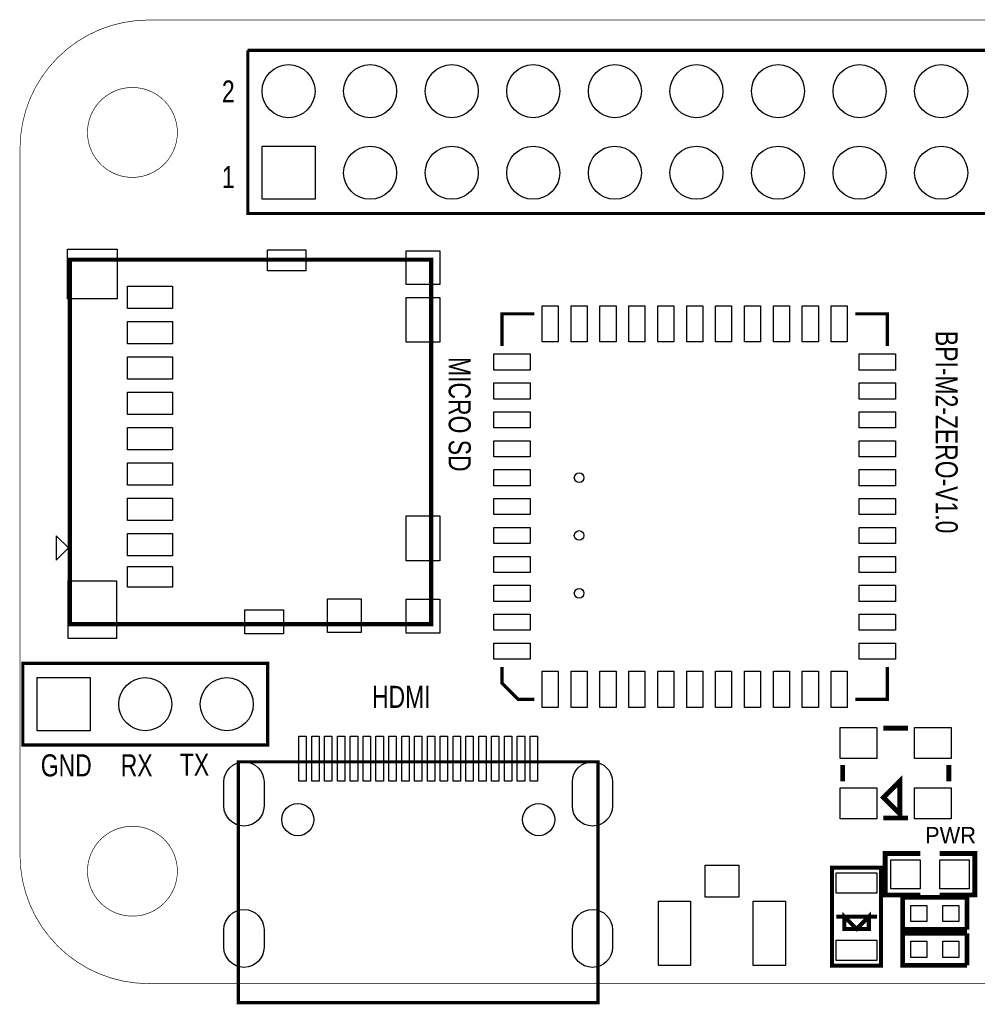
# Model space of a CAD drawing. Extents: x 95.8 to 160.9, y 30.2 to 61.5.
# Tile 1 of 3: x 95.8 to 125.6, y 30.9 to 61.5. Entities that reach past the tile are written whole.
import ezdxf

# ---------------------------------------------------------------- set-up
doc = ezdxf.new("R2010")
doc.units = 0
doc.header["$MEASUREMENT"] = 0
for name, color, linetype in [('BG_OUTLINE', 2, 'CONTINUOUS'), ('BG_SILKSCREEN_TOP', 1, 'CONTINUOUS'), ('PG_SILKSCREEN_TOP', 4, 'CONTINUOUS'), ('PIN_TOP', 5, 'CONTINUOUS')]:
    doc.layers.add(name, color=color, linetype=linetype)

msp = doc.modelspace()

# ---------------------------------------------------------------- linework, layer by layer
at = {"layer": 'BG_OUTLINE', "const_width": 0.01999}
for points in [[(99.821492, 31.496), (156.821505, 31.496, 0.414213), (160.821497, 35.495992), (160.821497, 57.495999, 0.414213), (156.821505, 61.495991), (99.821492, 61.495991, 0.414213), (95.8215, 57.495999), (95.8215, 35.495992, 0.414212)], [(100.72149, 57.995998, 1), (97.92151, 57.996002, 1)], [(100.72149, 34.995993, 1), (97.92151, 34.996007, 1)]]:
    msp.add_lwpolyline(points, format="xyb", close=True, dxfattribs=at)
at = {"layer": 'PG_SILKSCREEN_TOP'}
for points, const_width in [([(102.913307, 60.550806), (153.713307, 60.550806), (153.713307, 55.470806), (135.933307, 55.470806)], 0.099111), ([(135.933307, 55.470806), (102.913307, 55.470806), (102.913307, 60.550806)], 0.099111), ([(110.830335, 51.346075), (110.830335, 52.346885), (111.831145, 52.346885)], 0.099111), ([(121.828535, 52.346885), (122.829345, 52.346885), (122.829345, 51.346075)], 0.099111), ([(111.831145, 40.347875), (111.33074, 40.347875), (110.830335, 40.84828), (110.830335, 41.348685)], 0.099111), ([(122.829345, 41.348685), (122.829345, 40.347875), (121.828535, 40.347875)], 0.099111), ([(122.7074, 39.4462), (123.4694, 39.4462)], 0.1524), ([(121.4374, 37.7952), (121.4374, 38.3032)], 0.1524), ([(124.7394, 38.3032), (124.7394, 37.7952)], 0.1524), ([(122.7074, 36.6522), (123.4694, 36.6522)], 0.1524), ([(123.8504, 35.5473), (122.7582, 35.5473), (122.7582, 34.2519), (123.8504, 34.2519)], 0.149911), ([(124.46, 35.5473), (125.5522, 35.5473), (125.5522, 34.2519), (124.46, 34.2519)], 0.149911), ([(125.308411, 34.180805), (123.306789, 34.180805), (123.306789, 33.179995), (125.308411, 33.179995)], 0.149911), ([(125.308411, 33.179995), (125.308411, 34.180805)], 0.149911), ([(122.5042, 33.5788), (121.2342, 33.5788)], 0.127), ([(125.308411, 33.063205), (123.306789, 33.063205), (123.306789, 32.062395), (125.308411, 32.062395)], 0.149911), ([(125.308411, 32.062395), (125.308411, 33.063205)], 0.149911)]:
    msp.add_lwpolyline(points, dxfattribs=dict(at, const_width=const_width))
for points, const_width in [([(108.622795, 54.036595), (108.622795, 42.686605), (97.372805, 42.686605), (97.372805, 54.036595)], 0.127), ([(95.9104, 41.4655), (103.5304, 41.4655), (103.5304, 38.9255), (95.9104, 38.9255)], 0.099111), ([(102.620496, 30.901488), (113.820499, 30.901488), (113.820499, 38.401498), (102.620496, 38.401498)], 0.1), ([(123.2154, 36.7792), (123.2154, 37.7952), (122.7074, 37.2872)], 0.1524), ([(122.6312, 35.1028), (122.6312, 32.0548), (121.1072, 32.0548), (121.1072, 35.1028)], 0.127), ([(121.4882, 33.5788), (121.4882, 33.1978), (122.2502, 33.1978), (122.2502, 33.5788), (121.8692, 33.1978)], 0.127)]:
    msp.add_lwpolyline(points, close=True, dxfattribs=dict(at, const_width=const_width))
msp.add_lwpolyline([(97.3328, 45.0596), (96.9518, 45.4406), (96.9518, 44.6786)], close=True, dxfattribs=at)
at = {"layer": 'PIN_TOP'}
for points in [[(103.357807, 55.915306), (103.357807, 57.566306), (105.008807, 57.566306), (105.008807, 55.915306)], [(97.302803, 54.35661), (98.842805, 54.35661), (98.842805, 52.816608), (97.302803, 52.816608)], [(103.522805, 54.336607), (104.722803, 54.336607), (104.722803, 53.686596), (103.522805, 53.686596)], [(107.847803, 54.311614), (108.897814, 54.311614), (108.897814, 53.261603), (107.847803, 53.261603)], [(99.172801, 53.21159), (100.572799, 53.21159), (100.572799, 52.511592), (99.172801, 52.511592)], [(107.847803, 52.861591), (108.897814, 52.861591), (108.897814, 51.461594), (107.847803, 51.461594)], [(112.579137, 51.47183), (112.078732, 51.47183), (112.078732, 52.60213), (112.579137, 52.60213)], [(113.480837, 51.47183), (112.980432, 51.47183), (112.980432, 52.60213), (113.480837, 52.60213)], [(114.380048, 51.47183), (113.879643, 51.47183), (113.879643, 52.60213), (114.380048, 52.60213)], [(115.279132, 51.47183), (114.778726, 51.47183), (114.778726, 52.60213), (115.279132, 52.60213)], [(116.180832, 51.47183), (115.680427, 51.47183), (115.680427, 52.60213), (116.180832, 52.60213)], [(117.080043, 51.47183), (116.579637, 51.47183), (116.579637, 52.60213), (117.080043, 52.60213)], [(117.979254, 51.47183), (117.478848, 51.47183), (117.478848, 52.60213), (117.979254, 52.60213)], [(118.880953, 51.47183), (118.380548, 51.47183), (118.380548, 52.60213), (118.880953, 52.60213)], [(119.780037, 51.47183), (119.279632, 51.47183), (119.279632, 52.60213), (119.780037, 52.60213)], [(120.679248, 51.47183), (120.178843, 51.47183), (120.178843, 52.60213), (120.679248, 52.60213)], [(121.580948, 51.47183), (121.080543, 51.47183), (121.080543, 52.60213), (121.580948, 52.60213)], [(99.172801, 52.111592), (100.572799, 52.111592), (100.572799, 51.411594), (99.172801, 51.411594)], [(99.172801, 51.011595), (100.572799, 51.011595), (100.572799, 50.311596), (99.172801, 50.311596)], [(111.70539, 51.098488), (111.70539, 50.598083), (110.57509, 50.598083), (110.57509, 51.098488)], [(123.08459, 51.098488), (123.08459, 50.598083), (121.95429, 50.598083), (121.95429, 51.098488)], [(111.70539, 50.196788), (111.70539, 49.696383), (110.57509, 49.696383), (110.57509, 50.196788)], [(123.08459, 50.196788), (123.08459, 49.696383), (121.95429, 49.696383), (121.95429, 50.196788)], [(99.172801, 49.911597), (100.572799, 49.911597), (100.572799, 49.211598), (99.172801, 49.211598)], [(111.70539, 49.297577), (111.70539, 48.797172), (110.57509, 48.797172), (110.57509, 49.297577)], [(123.08459, 49.297577), (123.08459, 48.797172), (121.95429, 48.797172), (121.95429, 49.297577)], [(99.172801, 48.811599), (100.572799, 48.811599), (100.572799, 48.111601), (99.172801, 48.111601)], [(111.70539, 48.398494), (111.70539, 47.898088), (110.57509, 47.898088), (110.57509, 48.398494)], [(123.08459, 48.398494), (123.08459, 47.898088), (121.95429, 47.898088), (121.95429, 48.398494)], [(99.172801, 47.711601), (100.572799, 47.711601), (100.572799, 47.011603), (99.172801, 47.011603)], [(111.70539, 47.496794), (111.70539, 46.996388), (110.57509, 46.996388), (110.57509, 47.496794)], [(123.08459, 47.496794), (123.08459, 46.996388), (121.95429, 46.996388), (121.95429, 47.496794)], [(99.172801, 46.611603), (100.572799, 46.611603), (100.572799, 45.911605), (99.172801, 45.911605)], [(111.70539, 46.597583), (111.70539, 46.097177), (110.57509, 46.097177), (110.57509, 46.597583)], [(123.08459, 46.597583), (123.08459, 46.097177), (121.95429, 46.097177), (121.95429, 46.597583)], [(107.847803, 46.061605), (108.897814, 46.061605), (108.897814, 44.661607), (107.847803, 44.661607)], [(111.70539, 45.698372), (111.70539, 45.197967), (110.57509, 45.197967), (110.57509, 45.698372)], [(123.08459, 45.698372), (123.08459, 45.197967), (121.95429, 45.197967), (121.95429, 45.698372)], [(99.172801, 45.511606), (100.572799, 45.511606), (100.572799, 44.811607), (99.172801, 44.811607)], [(111.70539, 44.796672), (111.70539, 44.296266), (110.57509, 44.296266), (110.57509, 44.796672)], [(123.08459, 44.796672), (123.08459, 44.296266), (121.95429, 44.296266), (121.95429, 44.796672)], [(99.172801, 44.486614), (100.572799, 44.486614), (100.572799, 43.836603), (99.172801, 43.836603)], [(97.322805, 44.03659), (98.822802, 44.03659), (98.822802, 42.236593), (97.322805, 42.236593)], [(111.70539, 43.897588), (111.70539, 43.397183), (110.57509, 43.397183), (110.57509, 43.897588)], [(123.08459, 43.897588), (123.08459, 43.397183), (121.95429, 43.397183), (121.95429, 43.897588)], [(105.397795, 43.476608), (106.447806, 43.476608), (106.447806, 42.426598), (105.397795, 42.426598)], [(107.847803, 43.461597), (108.897814, 43.461597), (108.897814, 42.411586), (107.847803, 42.411586)], [(102.822807, 43.136617), (104.022804, 43.136617), (104.022804, 42.386606), (102.822807, 42.386606)], [(111.70539, 42.998377), (111.70539, 42.497972), (110.57509, 42.497972), (110.57509, 42.998377)], [(123.08459, 42.998377), (123.08459, 42.497972), (121.95429, 42.497972), (121.95429, 42.998377)], [(111.70539, 42.096677), (111.70539, 41.596272), (110.57509, 41.596272), (110.57509, 42.096677)], [(123.08459, 42.096677), (123.08459, 41.596272), (121.95429, 41.596272), (121.95429, 42.096677)], [(112.579137, 40.09263), (112.078732, 40.09263), (112.078732, 41.22293), (112.579137, 41.22293)], [(113.480837, 40.09263), (112.980432, 40.09263), (112.980432, 41.22293), (113.480837, 41.22293)], [(114.380048, 40.09263), (113.879643, 40.09263), (113.879643, 41.22293), (114.380048, 41.22293)], [(115.279132, 40.09263), (114.778726, 40.09263), (114.778726, 41.22293), (115.279132, 41.22293)], [(116.180832, 40.09263), (115.680427, 40.09263), (115.680427, 41.22293), (116.180832, 41.22293)], [(117.080043, 40.09263), (116.579637, 40.09263), (116.579637, 41.22293), (117.080043, 41.22293)], [(117.979254, 40.09263), (117.478848, 40.09263), (117.478848, 41.22293), (117.979254, 41.22293)], [(118.880953, 40.09263), (118.380548, 40.09263), (118.380548, 41.22293), (118.880953, 41.22293)], [(119.780037, 40.09263), (119.279632, 40.09263), (119.279632, 41.22293), (119.780037, 41.22293)], [(120.679248, 40.09263), (120.178843, 40.09263), (120.178843, 41.22293), (120.679248, 41.22293)], [(121.580948, 40.09263), (121.080543, 40.09263), (121.080543, 41.22293), (121.580948, 41.22293)], [(96.3549, 39.37), (96.3549, 41.021), (98.0059, 41.021), (98.0059, 39.37)], [(122.5042, 38.5064), (121.3612, 38.5064), (121.3612, 39.4716), (122.5042, 39.4716)], [(124.8156, 38.5064), (123.6726, 38.5064), (123.6726, 39.4716), (124.8156, 39.4716)], [(104.505506, 37.801499), (104.505506, 39.201496), (104.735503, 39.201496), (104.735503, 37.801499)], [(104.905505, 37.801499), (104.905505, 39.201496), (105.135502, 39.201496), (105.135502, 37.801499)], [(105.305504, 37.801499), (105.305504, 39.201496), (105.535501, 39.201496), (105.535501, 37.801499)], [(105.705504, 37.801499), (105.705504, 39.201496), (105.935501, 39.201496), (105.935501, 37.801499)], [(106.105503, 37.801499), (106.105503, 39.201496), (106.3355, 39.201496), (106.3355, 37.801499)], [(106.505502, 37.801499), (106.505502, 39.201496), (106.735499, 39.201496), (106.735499, 37.801499)], [(106.905501, 37.801499), (106.905501, 39.201496), (107.135498, 39.201496), (107.135498, 37.801499)], [(107.3055, 37.801499), (107.3055, 39.201496), (107.535497, 39.201496), (107.535497, 37.801499)], [(107.7055, 37.801499), (107.7055, 39.201496), (107.935497, 39.201496), (107.935497, 37.801499)], [(108.105499, 37.801499), (108.105499, 39.201496), (108.335496, 39.201496), (108.335496, 37.801499)], [(108.505498, 37.801499), (108.505498, 39.201496), (108.735495, 39.201496), (108.735495, 37.801499)], [(108.905497, 37.801499), (108.905497, 39.201496), (109.135494, 39.201496), (109.135494, 37.801499)], [(109.305496, 37.801499), (109.305496, 39.201496), (109.535493, 39.201496), (109.535493, 37.801499)], [(109.705496, 37.801499), (109.705496, 39.201496), (109.935493, 39.201496), (109.935493, 37.801499)], [(110.105495, 37.801499), (110.105495, 39.201496), (110.335492, 39.201496), (110.335492, 37.801499)], [(110.505494, 37.801499), (110.505494, 39.201496), (110.735491, 39.201496), (110.735491, 37.801499)], [(110.905493, 37.801499), (110.905493, 39.201496), (111.13549, 39.201496), (111.13549, 37.801499)], [(111.305492, 37.801499), (111.305492, 39.201496), (111.535489, 39.201496), (111.535489, 37.801499)], [(111.705492, 37.801499), (111.705492, 39.201496), (111.935489, 39.201496), (111.935489, 37.801499)], [(122.5042, 36.6268), (121.3612, 36.6268), (121.3612, 37.592), (122.5042, 37.592)], [(124.8156, 36.6268), (123.6726, 36.6268), (123.6726, 37.592), (124.8156, 37.592)], [(123.847847, 34.444953), (122.938553, 34.444953), (122.938553, 35.354247), (123.847847, 35.354247)], [(125.371847, 34.444953), (124.462553, 34.444953), (124.462553, 35.354247), (125.371847, 35.354247)], [(118.202697, 34.185784), (117.153703, 34.185784), (117.153703, 35.186595), (118.202697, 35.186595)], [(121.2342, 34.945295), (122.5042, 34.945295), (122.5042, 34.310295), (121.2342, 34.310295)], [(116.702916, 32.058597), (115.702105, 32.058597), (115.702105, 34.057603), (116.702916, 34.057603)], [(119.654295, 32.058597), (118.653484, 32.058597), (118.653484, 34.057603), (119.654295, 34.057603)], [(124.057397, 33.930603), (124.057397, 33.430197), (123.556992, 33.430197), (123.556992, 33.930603)], [(125.058208, 33.930603), (125.058208, 33.430197), (124.557803, 33.430197), (124.557803, 33.930603)], [(121.2342, 32.847305), (122.5042, 32.847305), (122.5042, 32.212305), (121.2342, 32.212305)], [(124.057397, 32.813003), (124.057397, 32.312597), (123.556992, 32.312597), (123.556992, 32.813003)], [(125.058208, 32.813003), (125.058208, 32.312597), (124.557803, 32.312597), (124.557803, 32.813003)]]:
    msp.add_lwpolyline(points, close=True, dxfattribs=at)
for points in [[(103.420507, 37.776493), (103.420507, 37.026507, -1), (102.170497, 37.026507), (102.170497, 37.776493, -1)], [(114.270523, 37.776493), (114.270523, 37.026507, -1), (113.020513, 37.026507), (113.020513, 37.776493, -1)], [(103.420507, 33.176502), (103.420507, 32.626516, -1), (102.170497, 32.626516), (102.170497, 33.176502, -1)], [(114.270523, 33.176502), (114.270523, 32.626516, -1), (113.020513, 32.626516), (113.020513, 33.176502, -1)]]:
    msp.add_lwpolyline(points, format="xyb", close=True, dxfattribs=at)
for centre, radius in [((104.183307, 59.280806), 0.8255), ((106.723307, 59.280806), 0.8255), ((109.263307, 59.280806), 0.8255), ((111.803307, 59.280806), 0.8255), ((114.343307, 59.280806), 0.8255), ((116.883307, 59.280806), 0.8255), ((119.423307, 59.280806), 0.8255), ((121.963307, 59.280806), 0.8255), ((124.503307, 59.280806), 0.8255), ((106.723307, 56.740806), 0.8255), ((109.263307, 56.740806), 0.8255), ((111.803307, 56.740806), 0.8255), ((114.343307, 56.740806), 0.8255), ((116.883307, 56.740806), 0.8255), ((119.423307, 56.740806), 0.8255), ((121.963307, 56.740806), 0.8255), ((124.503307, 56.740806), 0.8255), ((113.230635, 47.246591), 0.149847), ((113.230635, 45.448169), 0.149847), ((113.230635, 43.647385), 0.149847), ((99.7204, 40.1955), 0.8255), ((102.2604, 40.1955), 0.8255), ((104.470505, 36.601502), 0.499999), ((111.970515, 36.601502), 0.499999)]:
    msp.add_circle(centre, radius, dxfattribs=at)

# ---------------------------------------------------------------- texts
at = {"layer": 'BG_SILKSCREEN_TOP', "width": 0.777778}
for s, p in [('2', (102.108, 58.928)), ('1', (102.108, 56.261)), ('HDMI', (106.7816, 40.0812)), ('GND', (96.4692, 37.9476)), ('RX', (98.9584, 37.9476)), ('TX', (100.7999, 37.973))]:
    msp.add_text(s, height=0.6858, dxfattribs=at).set_placement(p)
for s, p in [('BPI-M2-ZERO-V1.0', (124.333, 51.816)), ('MICRO SD', (109.1692, 51.0032))]:
    msp.add_text(s, height=0.6858, rotation=270, dxfattribs=at).set_placement(p)
at = {"layer": 'BG_SILKSCREEN_TOP'}
msp.add_text('PWR', height=0.508, dxfattribs=at).set_placement((124.0028, 35.8648))

doc.saveas('drawing.dxf')
